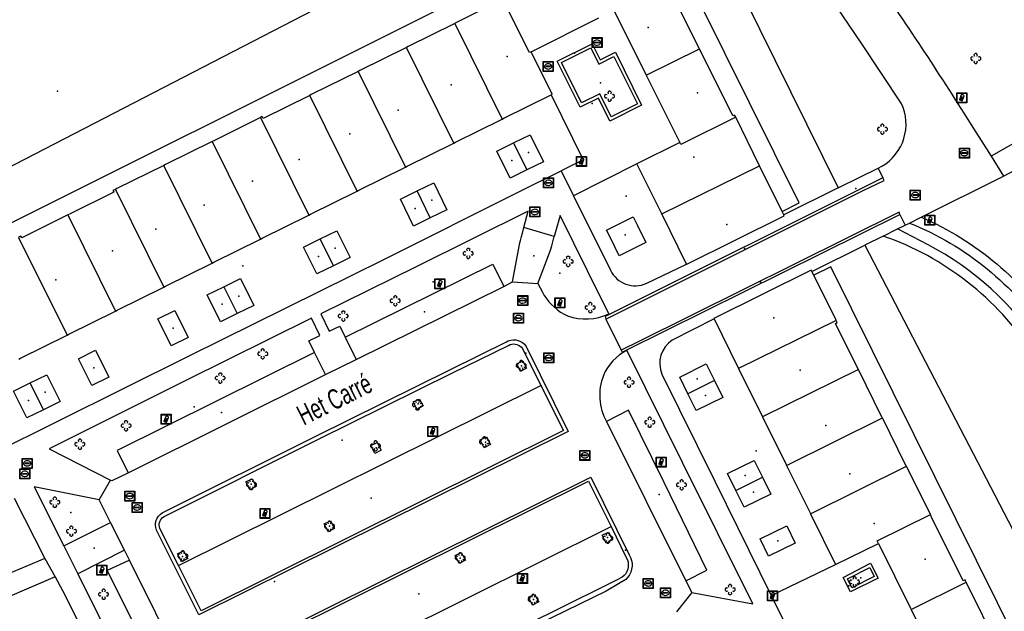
# Model space of a CAD drawing. Extents: x 172276 to 173295, y 451191 to 451841.
# Tile 9 of 15: x 172855 to 172953, y 451546 to 451605. Entities that reach past the tile are written whole.
import ezdxf
from ezdxf.enums import TextEntityAlignment as Align

# ---------------------------------------------------------------- set-up
doc = ezdxf.new("R2010")
doc.units = 0
doc.header["$LTSCALE"] = 0.001
for name, color, linetype in [('1201', 242, 'CONTINUOUS'), ('2', 204, 'CONTINUOUS'), ('314', 1, 'CONTINUOUS'), ('317', 1, 'CONTINUOUS'), ('318', 1, 'CONTINUOUS'), ('320', 1, 'CONTINUOUS'), ('321', 1, 'CONTINUOUS'), ('324', 1, 'CONTINUOUS'), ('4', 1, 'CONTINUOUS'), ('401', 1, 'CONTINUOUS'), ('479', 1, 'CONTINUOUS'), ('480', 1, 'CONTINUOUS'), ('490', 204, 'CONTINUOUS'), ('5', 1, 'CONTINUOUS'), ('601', 1, 'CONTINUOUS'), ('603', 1, 'CONTINUOUS'), ('661', 1, 'CONTINUOUS'), ('861', 255, 'CONTINUOUS'), ('885', 168, 'CONTINUOUS'), ('970', 1, 'CONTINUOUS')]:
    doc.layers.add(name, color=color, linetype=linetype)

# ---------------------------------------------------------------- blocks, each defined once
blk = doc.blocks.new('IMG-Lichtcel', base_point=(172275.558, 451190.741115))
at = {"layer": '861'}
blk.add_lwpolyline([(172275.058, 451191.241115), (172276.058, 451191.241115), (172276.058, 451190.241115), (172275.058, 451190.241115)], close=True, dxfattribs=at)
for points in [[(172275.116246, 451191.204829), (172275.995811, 451191.204829, -0.414214), (172276.017411, 451191.18323), (172276.017411, 451190.304126, -0.414214), (172275.995811, 451190.282526), (172275.116246, 451190.282526, -0.414214), (172275.094646, 451190.304126), (172275.094646, 451191.18323, -0.414214), (172275.116246, 451191.204829)], [(172275.576504, 451191.056399, 0.241315), (172275.503549, 451191.029279)], [(172275.744422, 451190.997348, 0.17849), (172275.576504, 451191.056399)], [(172275.785474, 451190.923551, 0.209406), (172275.744422, 451190.997348)]]:
    blk.add_lwpolyline(points, format="xyb", dxfattribs=at)
blk.add_lwpolyline([(172275.503549, 451191.029279), (172275.315617, 451190.52816), (172275.367833, 451190.508578), (172275.497856, 451190.855282), (172275.558774, 451190.832436), (172275.430713, 451190.490964), (172275.486124, 451190.470183), (172275.615593, 451190.815412), (172275.678971, 451190.791644), (172275.549141, 451190.445454), (172275.599144, 451190.426702), (172275.785474, 451190.923551)], dxfattribs=at)
blk = doc.blocks.new('Boom', base_point=(172275.558, 451190.741115))
at = {"layer": '970'}
for points in [[(172275.308, 451190.866115), (172275.183, 451190.928615), (172275.058, 451190.803615), (172275.058, 451190.678615), (172275.183, 451190.553615), (172275.308, 451190.616115)], [(172275.683, 451190.991115), (172275.7455, 451191.116115), (172275.6205, 451191.241115), (172275.4955, 451191.241115), (172275.3705, 451191.116115), (172275.433, 451190.991115)], [(172275.433, 451190.491115), (172275.3705, 451190.366115), (172275.4955, 451190.241115), (172275.6205, 451190.241115), (172275.7455, 451190.366115), (172275.683, 451190.491115)], [(172275.808, 451190.616115), (172275.933, 451190.553615), (172276.058, 451190.678615), (172276.058, 451190.803615), (172275.933, 451190.928615), (172275.808, 451190.866115)]]:
    blk.add_lwpolyline(points, dxfattribs=at)
blk = doc.blocks.new('IMG-Inspectie_of_rioolput', base_point=(172284.625957, 451203.642714))
at = {"layer": '885'}
blk.add_lwpolyline([(172284.125957, 451204.142714), (172285.125957, 451204.142714), (172285.125957, 451203.142714), (172284.125957, 451203.142714)], close=True, dxfattribs=at)
for points in [[(172284.184203, 451204.106428), (172285.063768, 451204.106428, -0.414214), (172285.085368, 451204.084828), (172285.085368, 451203.205724, -0.414214), (172285.063768, 451203.184125), (172284.184203, 451203.184125, -0.414214), (172284.162603, 451203.205724), (172284.162603, 451204.084828, -0.414214), (172284.184203, 451204.106428)], [(172284.281224, 451203.747662, 0.380426), (172284.349931, 451203.462449)], [(172284.61789, 451203.909185, 0.240218), (172284.281224, 451203.747662)], [(172284.349931, 451203.462449, 0.148452), (172284.638372, 451203.385575)], [(172284.432005, 451203.687351, 0.853344), (172284.432005, 451203.610458)], [(172284.957186, 451203.753367, 0.240191), (172284.61789, 451203.909185)], [(172284.638372, 451203.385575, 0.131742), (172284.893303, 451203.467035)], [(172284.810858, 451203.610458, 0.849746), (172284.810858, 451203.687351)], [(172284.893303, 451203.467035, 0.380426), (172284.957186, 451203.753367)]]:
    blk.add_lwpolyline(points, format="xyb", dxfattribs=at)
for points in [[(172284.432005, 451203.687351), (172284.810858, 451203.687351)], [(172284.810858, 451203.610458), (172284.432005, 451203.610458)]]:
    blk.add_lwpolyline(points, dxfattribs=at)

msp = doc.modelspace()

# ---------------------------------------------------------------- linework, layer by layer
at = {"layer": '2'}
for points in [[(172922.804, 451601.957), (172919.579, 451608.425)], [(172902.931, 451606.772), (172898.486, 451604.568)], [(172905.813, 451601.58), (172903.061, 451607.062)], [(172914.251, 451605.814), (172917.483, 451599.318)], [(172898.324, 451604.488), (172893.649, 451602.169)], [(172898.367577, 451604.509266), (172898.324, 451604.488)], [(172898.324, 451604.488), (172903.075368, 451594.917258)], [(172898.486, 451604.568), (172898.367577, 451604.509266)], [(172905.961, 451601.654), (172912.752, 451605.062)], [(172908.587498, 451600.71611), (172912.075771, 451602.457599)], [(172912.075771, 451602.457599), (172912.866835, 451600.832373)], [(172893.487, 451602.089), (172888.811, 451599.77)], [(172893.649, 451602.169), (172893.487, 451602.089)], [(172898.238, 451592.516), (172893.487, 451602.089)], [(172905.961, 451601.654), (172905.813, 451601.58)], [(172908.083, 451597.403), (172905.961, 451601.654)], [(172909.02035, 451600.574001), (172911.925221, 451602.036279)], [(172911.925221, 451602.036279), (172912.726543, 451600.427564)], [(172912.866835, 451600.832373), (172914.395613, 451601.598556)], [(172914.395613, 451601.598556), (172917.016919, 451596.303551)], [(172917.483, 451599.318), (172922.804, 451601.957)], [(172926.151, 451595.245), (172922.804, 451601.957)], [(172910.87977, 451596.112668), (172908.587498, 451600.71611)], [(172911.01818, 451596.549224), (172909.02035, 451600.574001)], [(172912.726543, 451600.427564), (172914.256594, 451601.162785)], [(172914.256594, 451601.162785), (172916.602221, 451596.441653)], [(172888.649, 451599.69), (172883.973, 451597.371)], [(172888.811, 451599.77), (172888.649, 451599.69)], [(172888.649, 451599.69), (172893.401, 451590.115)], [(172917.483, 451599.318), (172920.838, 451592.574)], [(172883.973, 451597.371), (172883.811, 451597.291)], [(172903.234, 451594.996), (172907.956781, 451597.340346)], [(172907.956781, 451597.340346), (172908.083, 451597.403)], [(172912.841818, 451597.447038), (172911.01818, 451596.549224)], [(172913.986678, 451595.158739), (172912.841818, 451597.447038)], [(172883.811, 451597.291), (172879.148, 451594.979)], [(172888.564, 451587.714), (172883.811, 451597.291)], [(172912.698875, 451597.019358), (172910.87977, 451596.112668)], [(172913.827133, 451594.718652), (172912.698875, 451597.019358)], [(172916.602221, 451596.441653), (172913.986678, 451595.158739)], [(172917.016919, 451596.303551), (172913.827133, 451594.718652)], [(172878.882, 451595.074), (172874.206, 451592.758)], [(172879.059, 451595.162), (172878.882, 451595.074)], [(172878.882, 451595.074), (172883.727772, 451585.313459)], [(172879.148, 451594.979), (172879.059, 451595.162)], [(172898.397, 451592.595), (172903.010598, 451594.885107)], [(172903.010598, 451594.885107), (172903.075368, 451594.917258)], [(172903.075368, 451594.917258), (172903.234, 451594.996)], [(172926.439, 451595.105), (172920.94, 451592.369)], [(172926.333, 451595.32), (172926.151, 451595.245)], [(172926.361, 451595.263), (172926.333, 451595.32)], [(172926.439, 451595.105), (172926.361, 451595.263)], [(172928.825, 451590.256), (172926.439, 451595.105)], [(172874.043, 451592.677), (172869.367, 451590.361)], [(172874.206, 451592.758), (172874.043, 451592.677)], [(172874.043, 451592.677), (172878.890772, 451582.912459)], [(172893.56, 451590.194), (172898.238, 451592.516)], [(172898.238, 451592.516), (172898.397, 451592.595)], [(172902.546669, 451591.712592), (172904.213346, 451592.529921)], [(172904.213346, 451592.529921), (172905.880022, 451593.347251)], [(172904.213346, 451592.529921), (172905.535159, 451589.834961)], [(172905.880022, 451593.347251), (172907.201538, 451590.652424)], [(172920.838, 451592.574), (172916.535, 451590.452)], [(172920.94, 451592.369), (172920.838, 451592.574)], [(172903.868781, 451589.017498), (172902.546669, 451591.712592)], [(172907.201538, 451590.652424), (172905.535159, 451589.834961)], [(172919.031, 451585.435), (172916.535, 451590.452)], [(172869.205, 451590.281), (172864.528, 451587.964)], [(172869.367, 451590.361), (172869.205, 451590.281)], [(172874.053772, 451580.511459), (172869.205, 451590.281)], [(172888.723, 451587.793), (172893.401, 451590.115)], [(172893.401, 451590.115), (172893.56, 451590.194)], [(172905.535159, 451589.834961), (172903.868781, 451589.017498)], [(172919.031, 451585.435), (172928.825, 451590.256)], [(172931.074388, 451585.685348), (172928.825, 451590.256)], [(172894.55002, 451587.731277), (172896.216697, 451588.548607)], [(172896.216697, 451588.548607), (172897.538212, 451585.85378)], [(172864.21, 451587.605), (172859.77, 451585.404)], [(172864.366, 451587.884), (172864.126, 451587.765)], [(172864.126, 451587.765), (172864.21, 451587.605)], [(172864.528, 451587.964), (172864.366, 451587.884)], [(172864.366, 451587.884), (172869.217, 451578.111)], [(172883.886, 451585.392), (172888.564, 451587.714)], [(172888.564, 451587.714), (172888.723, 451587.793)], [(172892.883343, 451586.913947), (172894.55002, 451587.731277)], [(172895.871834, 451585.036317), (172894.55002, 451587.731277)], [(172894.205456, 451584.218854), (172892.883343, 451586.913947)], [(172897.538212, 451585.85378), (172895.871834, 451585.036317)], [(172931.237744, 451585.353362), (172931.074388, 451585.685348)], [(172859.608, 451585.324), (172854.994, 451583.037)], [(172859.77, 451585.404), (172859.608, 451585.324)], [(172859.608, 451585.324), (172864.38, 451575.71)], [(172879.049, 451582.991), (172883.727772, 451585.313459)], [(172883.727772, 451585.313459), (172883.886, 451585.392)], [(172895.871834, 451585.036317), (172894.205456, 451584.218854)], [(172913.50608, 451583.821613), (172916.164465, 451585.149414)], [(172916.164465, 451585.149414), (172916.563864, 451584.351416)], [(172921.526893, 451580.417326), (172919.031, 451585.435)], [(172921.538, 451580.395), (172931.295, 451585.237)], [(172931.295, 451585.237), (172931.237744, 451585.353362)], [(172884.871345, 451582.934615), (172886.538021, 451583.751945)], [(172886.538021, 451583.751945), (172887.859537, 451581.057118)], [(172913.900974, 451583.030997), (172913.50608, 451583.821613)], [(172916.563864, 451584.351416), (172917.453077, 451582.574775)], [(172854.854, 451583.163), (172854.691, 451583.083)], [(172854.691, 451583.083), (172859.543, 451573.309)], [(172854.923, 451583.197), (172854.854, 451583.163)], [(172854.994, 451583.037), (172854.923, 451583.197)], [(172874.212, 451580.59), (172878.890772, 451582.912459)], [(172878.890772, 451582.912459), (172879.049, 451582.991)], [(172883.204668, 451582.117285), (172884.871345, 451582.934615)], [(172886.193159, 451580.239655), (172884.871345, 451582.934615)], [(172914.791152, 451581.248777), (172913.900974, 451583.030997)], [(172917.453077, 451582.574775), (172914.791152, 451581.248777)], [(172884.52678, 451579.422192), (172883.204668, 451582.117285)], [(172874.053772, 451580.511459), (172874.212, 451580.59)], [(172887.859537, 451581.057118), (172886.193159, 451580.239655)], [(172869.375, 451578.189), (172874.053772, 451580.511459)], [(172886.193159, 451580.239655), (172884.52678, 451579.422192)], [(172921.526893, 451580.417326), (172921.538, 451580.395)], [(172933.997, 451579.8), (172924.252, 451574.972)], [(172934.056158, 451579.680983), (172933.997, 451579.8)], [(172934.243563, 451579.303953), (172934.056158, 451579.680983)], [(172875.216807, 451578.149856), (172876.883484, 451578.967186)], [(172876.883484, 451578.967186), (172878.204999, 451576.272359)], [(172936.444, 451574.877), (172934.243563, 451579.303953)], [(172864.538776, 451575.788452), (172869.217, 451578.111)], [(172869.217, 451578.111), (172869.375, 451578.189)], [(172873.55013, 451577.332526), (172875.216807, 451578.149856)], [(172875.216807, 451578.149856), (172876.538621, 451575.454896)], [(172874.872243, 451574.637433), (172873.55013, 451577.332526)], [(172859.701775, 451573.387454), (172864.38, 451575.71)], [(172864.38, 451575.71), (172864.538776, 451575.788452)], [(172868.621562, 451574.925993), (172870.32613, 451575.769897)], [(172870.32613, 451575.769897), (172871.657642, 451573.081205)], [(172878.204999, 451576.272359), (172876.538621, 451575.454896)], [(172869.953398, 451572.237082), (172868.621562, 451574.925993)], [(172876.538621, 451575.454896), (172874.872243, 451574.637433)], [(172924.252, 451574.972), (172924.264358, 451574.946999)], [(172924.264358, 451574.946999), (172926.69, 451570.04)], [(172936.489, 451574.786), (172926.73, 451569.959)], [(172936.489, 451574.786), (172936.444, 451574.877)], [(172936.596, 451574.571), (172936.489, 451574.786)], [(172936.423, 451574.485), (172936.596, 451574.571)], [(172938.671, 451569.954), (172936.423, 451574.485)], [(172854.864774, 451570.986457), (172859.543, 451573.309)], [(172859.543, 451573.309), (172859.701775, 451573.387454)], [(172871.657642, 451573.081205), (172869.953398, 451572.237082)], [(172860.683987, 451570.945152), (172862.388555, 451571.789056)], [(172862.388555, 451571.789056), (172863.720067, 451569.100364)], [(172854.706, 451570.908), (172854.864774, 451570.986457)], [(172862.015824, 451568.25624), (172860.683987, 451570.945152)], [(172920.829027, 451569.11471), (172923.490566, 451570.432703)], [(172923.490566, 451570.432703), (172924.320186, 451568.75738)], [(172926.69, 451570.04), (172926.73, 451569.959)], [(172926.73, 451569.959), (172929.083546, 451565.199271)], [(172938.715948, 451569.863373), (172929.123389, 451565.118698)], [(172938.715948, 451569.863373), (172938.671, 451569.954)], [(172941.07, 451565.117), (172938.715948, 451569.863373)], [(172855.848504, 451568.532165), (172857.515181, 451569.349494)], [(172857.515181, 451569.349494), (172858.836697, 451566.654668)], [(172863.720067, 451569.100364), (172862.015824, 451568.25624)], [(172921.658713, 451567.439252), (172920.829027, 451569.11471)], [(172924.320186, 451568.75738), (172921.658713, 451567.439252)], [(172924.320186, 451568.75738), (172925.149805, 451567.082057)], [(172854.181828, 451567.714835), (172855.848504, 451568.532165)], [(172857.170318, 451565.837205), (172855.848504, 451568.532165)], [(172855.50394, 451565.019742), (172854.181828, 451567.714835)], [(172922.488399, 451565.763795), (172921.658713, 451567.439252)], [(172925.149805, 451567.082057), (172922.488399, 451565.763795)], [(172857.170318, 451565.837205), (172855.50394, 451565.019742)], [(172858.836697, 451566.654668), (172857.170318, 451565.837205)], [(172929.083546, 451565.199271), (172929.123389, 451565.118698)], [(172929.123389, 451565.118698), (172931.477, 451560.359)], [(172931.517228, 451560.277618), (172941.115564, 451565.02515)], [(172941.115564, 451565.02515), (172941.07, 451565.117)], [(172943.47, 451560.279), (172941.115564, 451565.02515)], [(172925.624514, 451559.454336), (172928.295767, 451560.768132)], [(172928.295767, 451560.768132), (172929.12218, 451559.088274)], [(172931.477, 451560.359), (172931.517228, 451560.277618)], [(172931.517228, 451560.277618), (172933.87, 451555.518)], [(172933.910227, 451555.436629), (172943.51538, 451560.187533)], [(172943.51538, 451560.187533), (172943.47, 451560.279)], [(172945.915234, 451555.350415), (172943.51538, 451560.187533)], [(172926.455158, 451557.773643), (172925.624514, 451559.454336)], [(172926.455158, 451557.773643), (172929.12218, 451559.088274)], [(172929.12218, 451559.088274), (172929.948592, 451557.408416)], [(172927.286024, 451556.092502), (172926.455158, 451557.773643)], [(172929.948592, 451557.408416), (172927.286024, 451556.092502)], [(172933.87, 451555.518), (172933.910227, 451555.436629)], [(172933.910227, 451555.436629), (172936.415, 451550.37)], [(172940.592, 451552.717), (172945.915234, 451555.350415)], [(172946.036, 451555.107), (172945.915234, 451555.350415)], [(172949.195, 451548.739), (172946.036, 451555.107)], [(172928.883815, 451552.923978), (172931.552551, 451554.242015)], [(172931.552551, 451554.242015), (172932.386937, 451552.488868)], [(172929.709233, 451551.204033), (172928.883815, 451552.923978)], [(172932.386937, 451552.488868), (172929.709233, 451551.204033)], [(172936.415, 451550.37), (172940.715, 451552.468)], [(172940.715, 451552.468), (172940.592, 451552.717)], [(172940.715, 451552.468), (172943.921, 451545.992)], [(172937.203862, 451549.071838), (172939.936493, 451550.479983)], [(172937.616047, 451548.924017), (172939.857017, 451550.054471)], [(172939.857017, 451550.054471), (172940.292601, 451549.153233)], [(172939.936493, 451550.479983), (172940.70255, 451549.006044)], [(172937.91713, 451547.619122), (172937.203862, 451549.071838)], [(172940.292601, 451549.153233), (172938.052624, 451548.021917)], [(172938.052624, 451548.021917), (172937.616047, 451548.924017)], [(172940.70255, 451549.006044), (172937.91713, 451547.619122)], [(172943.979, 451545.875), (172949.498, 451548.607)], [(172949.391, 451548.822), (172949.195, 451548.739)], [(172949.438, 451548.728), (172949.391, 451548.822)], [(172949.498, 451548.607), (172949.438, 451548.728)], [(172952.809, 451541.917), (172949.498, 451548.607)], [(172943.921, 451545.992), (172943.979, 451545.875)], [(172943.979, 451545.875), (172947.293, 451539.181)]]:
    msp.add_lwpolyline(points, dxfattribs=at)
at = {"layer": '314'}
msp.add_point((172880.301585, 451548.646461), dxfattribs=at)
at = {"layer": '317'}
for p in [(172912.089221, 451596.489843), (172938.457654, 451587.966353)]:
    msp.add_point(p, dxfattribs=at)
at = {"layer": '318'}
msp.add_point((172906.250226, 451581.25437), dxfattribs=at)
at = {"layer": '320'}
for p in [(172895.297802, 451575.635646), (172874.970375, 451565.557207), (172887.072196, 451562.795025), (172889.947389, 451557.008164), (172918.780132, 451557.35782), (172894.723511, 451547.417677)]:
    msp.add_point(p, dxfattribs=at)
at = {"layer": '321'}
msp.add_point((172862.240118, 451551.995957), dxfattribs=at)
at = {"layer": '324'}
for p in [(172927.317069, 451581.96945), (172928.93165, 451578.590216), (172905.452429, 451571.514968), (172915.422929, 451551.78454)]:
    msp.add_point(p, dxfattribs=at)
at = {"layer": '4'}
for points in [[(172939.309252, 451610.49992, -0.010627), (172949.27138, 451595.496101)], [(172941.051319, 451590.19273, 0.388893), (172943.004179, 451596.522427)], [(172943.820018, 451584.522777, -0.151251), (172957.643276, 451573.261841)], [(172956.974787, 451572.073225, 0.127153), (172945.693121, 451582.350133)], [(172913.892828, 451579.797173, 0.404777), (172917.538276, 451578.498179)], [(172907.287539, 451577.285249, 0.150833), (172909.611687, 451575.240371)], [(172909.611687, 451575.240371, 0.199149), (172913.750203, 451575.433831)], [(172903.674742, 451572.725498, -0.36087), (172905.4677, 451572.183464)], [(172920.093886, 451572.792936, 0.364354), (172919.054104, 451569.405812)], [(172903.863314, 451572.36077, -0.352226), (172905.097667, 451571.954423)], [(172915.55564, 451571.791221, 0.176991), (172913.194421, 451569.261043)], [(172913.194421, 451569.261043, 0.222839), (172913.508932, 451564.652908)], [(172868.472691, 451553.810382, -0.368481), (172869.049818, 451555.520278)], [(172868.824605, 451553.960547, -0.373642), (172869.238096, 451555.172528)], [(172915.921378, 451551.065754, -0.311199), (172915.43364, 451548.858973)], [(172915.59357, 451550.844786, -0.330796), (172915.086023, 451549.084605)]]:
    msp.add_lwpolyline(points, format="xyb", dxfattribs=at)
for points in [[(172939.004134, 451602.540655), (172934.625566, 451609.008305)], [(172943.004179, 451596.522427), (172939.004134, 451602.540655)], [(172907.956781, 451597.340346), (172911.187984, 451590.849464)], [(172949.27138, 451595.496101), (172950.238916, 451593.962111)], [(172950.238916, 451593.962111), (172951.98387, 451591.195557)], [(172957.082199, 451594.10075), (172951.98387, 451591.195557)], [(172953.244789, 451589.19642), (172958.887357, 451592.209632)], [(172911.187984, 451590.849464), (172908.957948, 451589.737105)], [(172916.535, 451590.452), (172910.193682, 451587.248065)], [(172951.98387, 451591.195557), (172953.244789, 451589.19642)], [(172904.727776, 451587.627064), (172908.957948, 451589.737105)], [(172908.957948, 451589.737105), (172910.193682, 451587.248065)], [(172938.864471, 451589.117876), (172940.694192, 451590.017199)], [(172940.694192, 451590.017199), (172941.051319, 451590.19273)], [(172940.694192, 451590.017199), (172941.168955, 451589.051267)], [(172941.168955, 451589.051267), (172913.789269, 451575.363849)], [(172936.673209, 451588.03628), (172938.864471, 451589.117876)], [(172939.134919, 451587.73238), (172941.305173, 451588.780472)], [(172941.305173, 451588.780472), (172941.168955, 451589.051267)], [(172945.004275, 451585.110038), (172953.244789, 451589.19642)], [(172891.28765, 451580.904123), (172904.727776, 451587.627064)], [(172913.455107, 451574.903546), (172939.134919, 451587.73238)], [(172936.673209, 451588.03628), (172931.237744, 451585.353362)], [(172910.193682, 451587.248065), (172913.892828, 451579.797173)], [(172905.67083, 451585.721242), (172894.453742, 451580.14652)], [(172905.239536, 451584.08767), (172905.67083, 451585.721242)], [(172942.774578, 451585.598015), (172916.753289, 451572.673547)], [(172942.869908, 451585.379734), (172942.774578, 451585.598015)], [(172908.862353, 451585.266363), (172908.288, 451583.187)], [(172911.592083, 451579.745134), (172908.862353, 451585.266363)], [(172915.536309, 451571.823299), (172942.869908, 451585.379734)], [(172942.869908, 451585.379734), (172943.398515, 451584.313758)], [(172943.398515, 451584.313758), (172943.820018, 451584.522777)], [(172943.820018, 451584.522777), (172945.004275, 451585.110038)], [(172905.089948, 451583.521089), (172905.239536, 451584.08767)], [(172908.288, 451583.187), (172905.239536, 451584.08767)], [(172941.198338, 451583.222714), (172942.637239, 451583.93625)], [(172942.637239, 451583.93625), (172943.398515, 451584.313758)], [(172945.693121, 451582.350133), (172942.637239, 451583.93625)], [(172904.830707, 451582.539185), (172904.892768, 451582.774249)], [(172904.892768, 451582.774249), (172904.995684, 451583.164053)], [(172904.995684, 451583.164053), (172905.089948, 451583.521089)], [(172908.023405, 451582.229305), (172908.14, 451582.65)], [(172908.14, 451582.65), (172908.288, 451583.187)], [(172941.198338, 451583.222714), (172939.345797, 451582.304059)], [(172904.111376, 451578.638645), (172904.830707, 451582.539185)], [(172907.331, 451580.291), (172907.910913, 451581.822076)], [(172907.910913, 451581.822076), (172908.023405, 451582.229305)], [(172934.056158, 451579.680983), (172939.345797, 451582.304059)], [(172871.740385, 451571.2382), (172891.28765, 451580.904123)], [(172894.453742, 451580.14652), (172884.90962, 451575.424513)], [(172887.376151, 451573.086559), (172902.134116, 451580.40945)], [(172902.134116, 451580.40945), (172903.223051, 451578.176878)], [(172906.625712, 451578.457436), (172907.331, 451580.291)], [(172913.750203, 451575.433831), (172911.592083, 451579.745134)], [(172917.538276, 451578.498179), (172921.526893, 451580.417326)], [(172903.223051, 451578.176878), (172904.111376, 451578.638645)], [(172904.111376, 451578.638645), (172906.625712, 451578.457436)], [(172888.45223, 451570.867103), (172903.223051, 451578.176878)], [(172906.625712, 451578.457436), (172907.099965, 451577.617469)], [(172907.099965, 451577.617469), (172907.287539, 451577.285249)], [(172883.988, 451574.987), (172871.414, 451568.76)], [(172884.836432, 451573.268242), (172883.988, 451574.987)], [(172884.90962, 451575.424513), (172885.772088, 451573.698468)], [(172913.789269, 451575.363849), (172913.36938, 451575.153941)], [(172913.36938, 451575.153941), (172913.455107, 451574.903546)], [(172913.455107, 451574.903546), (172914.981547, 451571.815671)], [(172913.750203, 451575.433831), (172913.789269, 451575.363849)], [(172924.264358, 451574.946999), (172920.093886, 451572.792936)], [(172885.772088, 451573.698468), (172886.836789, 451574.198508)], [(172886.836789, 451574.198508), (172887.376151, 451573.086559)], [(172883.731222, 451572.74729), (172884.836432, 451573.268242)], [(172884.296157, 451571.581287), (172883.731222, 451572.74729)], [(172887.376151, 451573.086559), (172888.45223, 451570.867103)], [(172903.513437, 451572.645577), (172903.674742, 451572.725498)], [(172897.897374, 451569.863009), (172903.513437, 451572.645577)], [(172898.038613, 451569.498959), (172903.686028, 451572.273666)], [(172903.686028, 451572.273666), (172903.863314, 451572.36077)], [(172905.097667, 451571.954423), (172906.951631, 451568.265178)], [(172905.4677, 451572.183464), (172909.677646, 451563.680999)], [(172916.753289, 451572.673547), (172914.981547, 451571.815671)], [(172914.981547, 451571.815671), (172915.08122, 451571.597592)], [(172915.08122, 451571.597592), (172915.536309, 451571.823299)], [(172915.536309, 451571.823299), (172915.55564, 451571.791221)], [(172921.116, 451560.55), (172915.55564, 451571.791221)], [(172851.993268, 451561.418534), (172871.740385, 451571.2382)], [(172884.296157, 451571.581287), (172864.544433, 451561.756854)], [(172885.398791, 451569.352283), (172884.296157, 451571.581287)], [(172885.398791, 451569.352283), (172888.45223, 451570.867103)], [(172904.528295, 451570.444632), (172905.151064, 451570.744675)], [(172905.151064, 451570.744675), (172905.499076, 451570.008651)], [(172884.5002, 451563.221843), (172897.897374, 451569.863009)], [(172904.917851, 451569.664068), (172904.528295, 451570.444632)], [(172905.499076, 451570.008651), (172904.917851, 451569.664068)], [(172871.414, 451568.76), (172857.758341, 451561.945932)], [(172865.663221, 451559.548301), (172885.398791, 451569.352283)], [(172884.638438, 451562.86557), (172898.038613, 451569.498959)], [(172919.054104, 451569.405812), (172924.352901, 451558.704909)], [(172870.677895, 451550.266675), (172906.951631, 451568.265178)], [(172906.951631, 451568.265178), (172909.214697, 451563.76185)], [(172894.151199, 451566.618955), (172894.786898, 451566.916076)], [(172894.786898, 451566.916076), (172895.161146, 451566.227616)], [(172894.575875, 451565.863364), (172894.151199, 451566.618955)], [(172895.161146, 451566.227616), (172894.575875, 451565.863364)], [(172915.711015, 451565.786957), (172913.508932, 451564.652908)], [(172919.289372, 451558.550763), (172915.711015, 451565.786957)], [(172913.508932, 451564.652908), (172921.454524, 451548.73681)], [(172869.049818, 451555.520278), (172884.5002, 451563.221843)], [(172869.238096, 451555.172528), (172884.638438, 451562.86557)], [(172909.677646, 451563.680999), (172872.72483, 451545.324171)], [(172909.214697, 451563.76185), (172872.948661, 451545.740712)], [(172900.874113, 451562.826389), (172901.487154, 451563.129734)], [(172901.487154, 451563.129734), (172901.915161, 451562.370262)], [(172857.758341, 451561.945932), (172863.89, 451558.814)], [(172889.935747, 451562.267974), (172890.548789, 451562.571319)], [(172890.341329, 451561.481719), (172889.935747, 451562.267974)], [(172890.548789, 451562.571319), (172890.976795, 451561.811847)], [(172901.279695, 451562.040135), (172900.874113, 451562.826389)], [(172901.915161, 451562.370262), (172901.279695, 451562.040135)], [(172864.544433, 451561.756854), (172865.663221, 451559.548301)], [(172890.976795, 451561.811847), (172890.341329, 451561.481719)], [(172928.150986, 451546.42819), (172921.116, 451560.55)], [(172864.054657, 451558.770577), (172865.663221, 451559.548301)], [(172875.019226, 451540.75151), (172911.93748, 451559.094138)], [(172877.428509, 451558.62952), (172878.04155, 451558.932865)], [(172878.04155, 451558.932865), (172878.469557, 451558.173393)], [(172911.93748, 451559.094138), (172915.791316, 451551.327857)], [(172856.230055, 451558.134841), (172859.207318, 451552.243422)], [(172862.741568, 451556.827179), (172856.230055, 451558.134841)], [(172862.741568, 451556.827179), (172863.89, 451558.814)], [(172863.89, 451558.814), (172864.054657, 451558.770577)], [(172875.486702, 451540.683652), (172911.722436, 451558.683004)], [(172877.834091, 451557.843265), (172877.428509, 451558.62952)], [(172878.469557, 451558.173393), (172877.834091, 451557.843265)], [(172911.722436, 451558.683004), (172913.959782, 451554.152858)], [(172923.54623, 451549.792955), (172919.289372, 451558.550763)], [(172924.352901, 451558.704909), (172929.996054, 451547.275209)], [(172854.238236, 451556.994995), (172857.296372, 451550.969173)], [(172863.894306, 451554.550761), (172862.741568, 451556.827179)], [(172859.207318, 451552.243422), (172863.894306, 451554.550761)], [(172865.294633, 451551.785407), (172863.894306, 451554.550761)], [(172877.774306, 451536.174089), (172913.959782, 451554.152858)], [(172885.267096, 451554.42739), (172885.880138, 451554.730735)], [(172885.672678, 451553.641136), (172885.267096, 451554.42739)], [(172885.880138, 451554.730735), (172886.308145, 451553.971264)], [(172913.959782, 451554.152858), (172915.45468, 451551.126009)], [(172872.72483, 451545.324171), (172868.472691, 451553.810382)], [(172870.677895, 451550.266675), (172868.824605, 451553.960547)], [(172886.308145, 451553.971264), (172885.672678, 451553.641136)], [(172913.080612, 451553.295445), (172913.693653, 451553.59879)], [(172913.486194, 451552.509191), (172913.080612, 451553.295445)], [(172913.693653, 451553.59879), (172914.12166, 451552.839318)], [(172859.207318, 451552.243422), (172860.595912, 451549.427621)], [(172914.12166, 451552.839318), (172913.486194, 451552.509191)], [(172865.294633, 451551.785407), (172860.595912, 451549.427621)], [(172865.791, 451550.806), (172865.294633, 451551.785407)], [(172870.579846, 451551.417211), (172871.192888, 451551.720556)], [(172870.985428, 451550.630957), (172870.579846, 451551.417211)], [(172871.192888, 451551.720556), (172871.620895, 451550.961085)], [(172898.365322, 451551.247163), (172898.978363, 451551.550508)], [(172898.770904, 451550.460909), (172898.365322, 451551.247163)], [(172898.978363, 451551.550508), (172899.40637, 451550.791036)], [(172915.45468, 451551.126009), (172915.59357, 451550.844786)], [(172915.791316, 451551.327857), (172915.921378, 451551.065754)], [(172857.296372, 451550.969173), (172852.21317, 451548.826051)], [(172857.296372, 451550.969173), (172858.329395, 451549.131359)], [(172865.791, 451550.806), (172863.54913, 451549.758833)], [(172871.021622, 451540.244278), (172865.791, 451550.806)], [(172872.948661, 451545.740712), (172870.677895, 451550.266675)], [(172871.620895, 451550.961085), (172870.985428, 451550.630957)], [(172899.40637, 451550.791036), (172898.770904, 451550.460909)], [(172929.996054, 451547.275209), (172936.415, 451550.37)], [(172858.329395, 451549.131359), (172850.861328, 451545.923836)], [(172858.329395, 451549.131359), (172859.093959, 451547.77115)], [(172860.595912, 451549.427621), (172866.888, 451536.805)], [(172863.54913, 451549.758833), (172868.854666, 451539.127619)], [(172915.086023, 451549.084605), (172914.573765, 451548.827384)], [(172921.454524, 451548.73681), (172923.54623, 451549.792955)], [(172913.375328, 451548.225611), (172893.00892, 451538.13035)], [(172914.573765, 451548.827384), (172913.375328, 451548.225611)], [(172914.705191, 451548.427958), (172913.470287, 451547.697282)], [(172915.43364, 451548.858973), (172914.705191, 451548.427958)], [(172921.454524, 451548.73681), (172922.035959, 451547.563453)], [(172859.093959, 451547.77115), (172862.023356, 451541.936111)], [(172913.470287, 451547.697282), (172893.178362, 451537.775673)], [(172905.696016, 451547.096696), (172906.309057, 451547.400041)], [(172906.101598, 451546.310442), (172905.696016, 451547.096696)], [(172906.309057, 451547.400041), (172906.737064, 451546.64057)], [(172922.035959, 451547.563453), (172920.507049, 451545.620189)], [(172922.035959, 451547.563453), (172928.150986, 451546.42819)], [(172929.996054, 451547.275209), (172932.196152, 451542.819108)], [(172906.737064, 451546.64057), (172906.101598, 451546.310442)]]:
    msp.add_lwpolyline(points, dxfattribs=at)
at = {"layer": '401'}
for p in [(172915.466753, 451587.205553), (172877.134163, 451580.236252), (172928.496084, 451561.719084)]:
    msp.add_point(p, dxfattribs=at)
at = {"layer": '479'}
msp.add_point((172858.562452, 451597.702278), dxfattribs=at)
at = {"layer": '480'}
for p in [(172912.894342, 451598.555532), (172896.156573, 451578.625306), (172908.829329, 451579.489084), (172872.246393, 451566.117812), (172916.407675, 451564.407905), (172859.900681, 451555.567748), (172938.954431, 451549.038354)]:
    msp.add_point(p, dxfattribs=at)
at = {"layer": '490'}
for p in [(172905.013148, 451570.226087), (172894.65257, 451566.41836), (172890.451604, 451562.027616), (172901.389969, 451562.586031), (172877.944366, 451558.389162), (172885.782953, 451554.187033), (172913.596468, 451553.055088), (172871.095703, 451551.176854), (172898.881178, 451551.006805), (172906.211872, 451546.856339)]:
    msp.add_point(p, dxfattribs=at)
at = {"layer": '5'}
for points in [[(172919.344695, 451623.115949), (172936.673209, 451588.03628)], [(172820.428673, 451572.913938), (172917.007633, 451622.81151)], [(172917.915314, 451616.52671), (172826.2505, 451570.700171)], [(172932.777817, 451586.531031), (172917.915314, 451616.52671)], [(172931.074388, 451585.685348), (172932.777817, 451586.531031)], [(172939.345797, 451582.304059), (172965.821368, 451531.390415)], [(172935.950012, 451580.135456), (172934.243563, 451579.303953)], [(172958.85745, 451533.962166), (172935.950012, 451580.135456)]]:
    msp.add_lwpolyline(points, dxfattribs=at)
for points in [[(172945.004275, 451585.110038, -0.144044), (172958.4759, 451573.815679)], [(172956.127532, 451571.541697, 0.165078), (172941.198338, 451583.222714)]]:
    msp.add_lwpolyline(points, format="xyb", dxfattribs=at)
at = {"layer": '601'}
for p in [(172917.666542, 451604.087125), (172903.582156, 451601.168767), (172897.980786, 451598.358723), (172922.613835, 451597.528283), (172892.656907, 451595.82635), (172887.819414, 451593.426315), (172882.742313, 451590.859196), (172922.255082, 451591.118767), (172878.099992, 451588.714306), (172873.262203, 451586.315331), (172868.42429, 451583.916918), (172925.557046, 451584.358555), (172864.093474, 451581.724732), (172858.416894, 451578.824313), (172930.261428, 451575.045861), (172932.892644, 451569.813868), (172935.455423, 451564.273378), (172937.852309, 451559.434033), (172940.301993, 451554.474478), (172945.396975, 451550.909751)]:
    msp.add_point(p, dxfattribs=at)
at = {"layer": '603'}
for p in [(172905.707473, 451591.591197), (172904.041002, 451590.773693), (172896.044148, 451586.792552), (172894.377677, 451585.975049), (172915.384057, 451583.355303), (172886.365472, 451581.99589), (172884.699001, 451581.178387), (172876.710935, 451577.211131), (172875.044464, 451576.393628), (172870.139702, 451574.003473), (172862.202127, 451570.022631), (172922.574616, 451568.93601), (172857.342632, 451567.59344), (172923.40427, 451567.260617), (172855.676161, 451566.775937), (172927.374969, 451559.27153), (172928.203532, 451557.591128), (172930.635791, 451552.716822)]:
    msp.add_point(p, dxfattribs=at)
at = {"layer": '661'}
for p in [(172910.297007, 451601.501703), (172937.752736, 451548.212995)]:
    msp.add_point(p, dxfattribs=at)

# ---------------------------------------------------------------- block references
at = {"layer": '861'}
for p in [(172949.056, 451597.048), (172911.019188, 451590.685802), (172945.856, 451584.795), (172896.83449, 451578.43904), (172908.854235, 451576.530322), (172869.457521, 451564.886215), (172896.114805, 451563.670692), (172918.970806, 451560.615014), (172879.338894, 451555.475003), (172863.007815, 451549.785254), (172905.087175, 451548.972797), (172930.119593, 451547.2155)]:
    msp.add_blockref('IMG-Lichtcel', p, dxfattribs=at)
at = {"layer": '885'}
for p in [(172912.563669, 451602.564924), (172907.675715, 451600.183957), (172949.319437, 451591.52204), (172907.704861, 451588.536916), (172944.402024, 451587.315784), (172906.34485, 451585.629651), (172905.123493, 451576.754407), (172904.699154, 451575.001667), (172907.724667, 451571.027257), (172855.545227, 451560.472713), (172911.337554, 451561.276732), (172855.315421, 451559.427169), (172865.803797, 451557.203098), (172866.544486, 451556.056452), (172917.683232, 451548.467154), (172919.410115, 451547.53045)]:
    msp.add_blockref('IMG-Inspectie_of_rioolput', p, dxfattribs=at)
at = {"layer": '970'}
for p in [(172950.451, 451600.974), (172913.812428, 451597.206113), (172941.109, 451593.911), (172899.676119, 451581.481853), (172909.675353, 451580.68198), (172892.377872, 451576.742872), (172887.17375, 451575.216512), (172911.881227, 451576.059898), (172879.108581, 451571.441675), (172904.975238, 451570.272476), (172874.857968, 451569.016239), (172915.76621, 451568.588826), (172894.598658, 451566.322563), (172917.829453, 451564.588623), (172865.442616, 451564.248504), (172860.81672, 451562.388224), (172901.285689, 451562.635019), (172890.398994, 451562.236288), (172877.983703, 451558.373807), (172921.024854, 451558.335711), (172858.307281, 451556.586891), (172859.962046, 451553.689374), (172885.780622, 451554.191794), (172913.642148, 451552.998392), (172871.106542, 451551.223021), (172898.872241, 451551.024429), (172938.332367, 451548.630515), (172925.876154, 451547.850109), (172863.195501, 451547.380944), (172906.181354, 451546.859328)]:
    msp.add_blockref('Boom', p, dxfattribs=at)

# ---------------------------------------------------------------- texts
at = {"layer": '1201', "width": 0.68}
msp.add_text('Het Carré', height=2, rotation=26.455795, dxfattribs=at).set_placement((172886.262833, 451566.941952), align=Align.MIDDLE)

doc.saveas('drawing.dxf')
